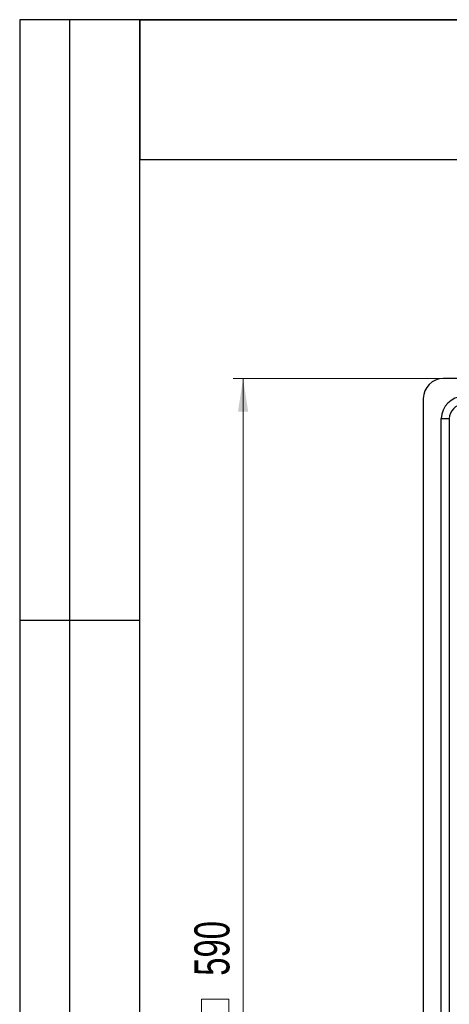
# Model space of a CAD drawing. Header units: millimetres. Extents: x 8 to 415, y 1 to 292.
# Tile 3 of 10: x 8 to 51, y 194 to 292. Entities that reach past the tile are written whole.
import ezdxf

# ---------------------------------------------------------------- set-up
doc = ezdxf.new("R2010")
doc.units = ezdxf.units.MM
doc.styles.add('SLDTEXTSTYLE1', font='TXT', dxfattribs={"width": 0.7})
doc.dimstyles.new('SLDDIMSTYLE0', dxfattribs={"dimtxt": 3.5, "dimasz": 3.302, "dimexe": 0, "dimexo": 0.0625, "dimgap": 0.875, "dimtad": 2, "dimlfac": 5, "dimrnd": 1e-09, "dimzin": 12, "dimdsep": 46, "dimtxsty": 'SLDTEXTSTYLE1', "dimsah": 1, "dimcen": 0.09, "dimadec": 0, "dimazin": 3, "dimtfac": 1, "dimtdec": 3, "dimtofl": 0, "dimtmove": 0, "dimatfit": 3, "dimfxl": 0, "dimfrac": 2, "dimtolj": 1, "dimtzin": 12, "dimarcsym": 0})

# ---------------------------------------------------------------- blocks, each defined once
blk = doc.blocks.new('SW_SYMBOL_MOD_BOX')
at = {"color": 0, "linetype": 'Continuous', "lineweight": 18}
for p, q in [((200, 200), (200, 800)), ((200, 800), (800, 800)), ((800, 800), (800, 200)), ((200, 200), (800, 200))]:
    blk.add_line(p, q, dxfattribs=at)
blk = doc.blocks.new('_D')
at = {"color": 7, "linetype": 'Continuous', "lineweight": 0}
for p, q in [((50.314, 256.134), (29.314, 256.134)), ((30.314, 256.134), (30.314, 138.134)), ((50.314, 138.134), (29.314, 138.134))]:
    blk.add_line(p, q, dxfattribs=at)
at = {"color": 7, "linetype": 'Continuous', "lineweight": 18}
for points in [[(30.314, 256.134), (29.806, 252.832), (30.822, 252.832)], [(30.314, 138.134), (30.822, 141.436), (29.806, 141.436)]]:
    blk.add_solid(points, dxfattribs=at)
at = {"color": 7, "linetype": 'Continuous', "lineweight": 18, "xscale": 0.00455, "yscale": 0.00455, "zscale": 0.00455, "rotation": 90.0000000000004}
blk.add_blockref('SW_SYMBOL_MOD_BOX', (29.789, 190.466), dxfattribs=at)
at = {"color": 7, "linetype": 'Continuous', "lineweight": 18, "insert": (25.452, 196.451), "char_height": 3.5, "attachment_point": 1, "rotation": 90, "style": 'SLDTEXTSTYLE1'}
blk.add_mtext('590', dxfattribs=at)

msp = doc.modelspace()

# ---------------------------------------------------------------- linework, layer by layer
at = {"color": 7, "linetype": 'Continuous', "lineweight": 25}
for p, q in [((20, 292.0001), (8, 292.0001)), ((8, 292.0001), (8, 172.0001)), ((13, 172.0001), (13, 292.0001)), ((20, 172.0001), (20, 292.0001)), ((20, 5), (20, 292)), ((20, 292), (415, 292)), ((90, 292), (20, 292)), ((20, 292), (20, 278)), ((90, 292), (20, 292)), ((90, 278), (20, 278)), ((164.3142, 256.1337), (50.3142, 256.1337)), ((48.3142, 254.1337), (48.3142, 140.1337)), ((50.1142, 142.1337), (50.1142, 252.1337)), ((50.1142, 252.1337), (50.9142, 252.1337)), ((50.9142, 252.1337), (50.9142, 142.1337)), ((8, 232.0001), (20, 232.0001))]:
    msp.add_line(p, q, dxfattribs=at)
for centre, radius in [((50.3142, 254.1337), 2), ((52.3142, 252.1337), 2.2), ((52.3142, 252.1337), 1.4)]:
    msp.add_arc(centre, radius, 90, 180, dxfattribs=at)

# ---------------------------------------------------------------- dimensions: what is measured, and where the dimension line sits
at = {"color": 7, "linetype": 'Continuous', "lineweight": 18}
dim = msp.add_linear_dim(base=(30.3142, 138.1337), p1=(50.3142, 256.1337), p2=(50.3142, 138.1337), angle=90, text='{\\fGDT;o}<>', dimstyle='SLDDIMSTYLE0', dxfattribs=at)
dim.commit()
dim.dimension.update_dxf_attribs({"geometry": '_D', "text_midpoint": (30.3142, 197.1337), "dimtype": 160})

doc.saveas('drawing.dxf')
